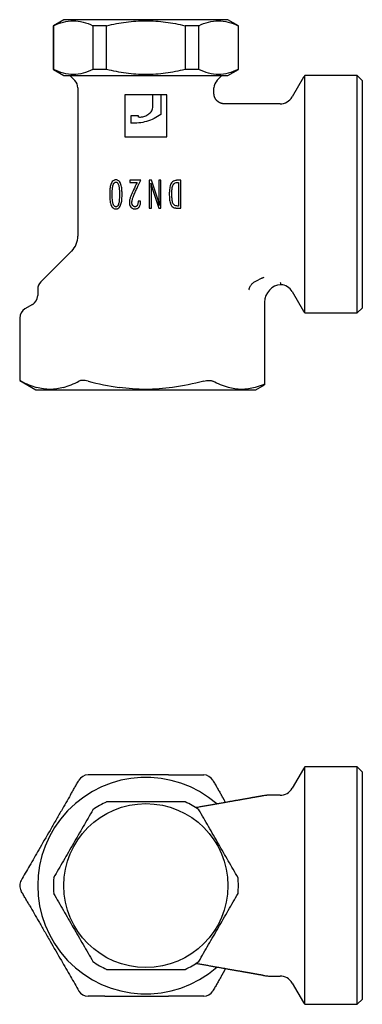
# Model space of a CAD drawing. Header units: millimetres. Extents: x 8 to 312, y 12 to 196.
# Tile 2 of 8: x 145 to 194, y 55 to 196. Entities that reach past the tile are written whole.
import ezdxf

# ---------------------------------------------------------------- set-up
doc = ezdxf.new("R2010")
doc.units = ezdxf.units.MM

msp = doc.modelspace()

# ---------------------------------------------------------------- linework, layer by layer
at = {"color": 7, "linetype": 'Continuous', "lineweight": 30}
for p, q in [((151.29, 196.03), (149.79, 195.16)), ((149.79, 195.16), (149.79, 188.9)), ((149.83, 195.16), (149.79, 195.16)), ((149.83, 188.9), (149.83, 195.16)), ((174.79, 196.03), (151.29, 196.03)), ((157.42, 195.16), (155.45, 195.16)), ((155.45, 195.16), (155.45, 188.9)), ((157.42, 188.9), (157.42, 195.16)), ((168.65, 195.16), (168.65, 188.9)), ((170.62, 195.16), (168.65, 195.16)), ((170.62, 188.9), (170.62, 195.16)), ((176.29, 195.16), (174.79, 196.03)), ((176.29, 195.16), (176.24, 195.16)), ((176.24, 195.16), (176.24, 188.9)), ((176.29, 188.9), (176.29, 195.16)), ((149.79, 188.9), (151.29, 188.03)), ((149.83, 188.9), (149.79, 188.9)), ((151.29, 188.03), (174.79, 188.03)), ((152.14, 188.03), (152.85, 187.32)), ((157.42, 188.9), (155.45, 188.9)), ((170.62, 188.9), (168.65, 188.9)), ((173.22, 187.32), (173.94, 188.03)), ((174.79, 188.03), (176.29, 188.9)), ((176.29, 188.9), (176.24, 188.9)), ((185.6, 187.78), (183.99, 184.98)), ((193.29, 188.03), (185.78, 188.03)), ((185.78, 171.03), (185.78, 188.03)), ((194.04, 187.28), (193.29, 188.03)), ((193.29, 154.03), (193.29, 188.03)), ((153.29, 186.26), (153.29, 165.02)), ((172.79, 185.48), (172.79, 186.26)), ((194.04, 154.78), (194.04, 187.28)), ((160.04, 185.26), (160.04, 179.26)), ((164.05, 185.26), (160.04, 185.26)), ((164.05, 183.44), (164.05, 185.26)), ((165.18, 185.26), (164.05, 185.26)), ((165.18, 185.26), (165.18, 182.46)), ((166.04, 185.26), (165.18, 185.26)), ((166.04, 179.26), (166.04, 185.26)), ((182.25, 183.98), (174.28, 183.98)), ((160.9, 182.26), (160.9, 181.22)), ((161.97, 182.16), (161.97, 182.26)), ((160.04, 179.26), (166.04, 179.26)), ((160.72, 173.03), (160.72, 172.72)), ((161.26, 173.03), (160.72, 173.03)), ((160.72, 172.72), (161.26, 172.72)), ((162.33, 173.03), (161.26, 173.03)), ((161.26, 172.72), (161.79, 172.72)), ((163.53, 173.03), (163.53, 169.03)), ((163.84, 173.03), (163.53, 173.03)), ((164.73, 170.34), (163.84, 173.03)), ((164.88, 173.03), (164.88, 170.94)), ((165.19, 173.03), (164.88, 173.03)), ((165.19, 169.03), (165.19, 173.03)), ((168.06, 173.03), (167.62, 173.03)), ((167.62, 172.72), (167.69, 172.72)), ((167.69, 172.72), (167.69, 169.34)), ((168.06, 169.03), (168.06, 173.03)), ((163.84, 169.03), (163.84, 171.1)), ((163.98, 171.77), (164.88, 169.03)), ((185.78, 154.03), (185.78, 171.03)), ((162.28, 170.05), (161.92, 170.05)), ((161.92, 170.05), (161.92, 169.98)), ((162.28, 170), (162.28, 170.05)), ((167.69, 169.34), (167.6, 169.34)), ((163.53, 169.03), (163.84, 169.03)), ((164.88, 169.03), (165.19, 169.03)), ((167.6, 169.03), (168.06, 169.03)), ((152.41, 162.9), (147.97, 158.47)), ((182.39, 158.08), (182.39, 158.3)), ((147.54, 157.41), (147.54, 156.51)), ((183.99, 157.08), (185.6, 154.28)), ((146.79, 155.22), (145.72, 154.6)), ((180.04, 155.69), (180.04, 143.81)), ((185.78, 154.03), (193.29, 154.03)), ((193.29, 154.03), (194.04, 154.78)), ((144.97, 153.3), (144.97, 144.37)), ((144.97, 144.37), (147.29, 143.03)), ((147.29, 143.03), (163.04, 143.03)), ((163.04, 143.03), (178.79, 143.03)), ((178.79, 143.03), (180.04, 143.75)), ((193.29, 89), (185.78, 89)), ((185.78, 55), (185.78, 89)), ((194.04, 88.25), (193.29, 89)), ((193.29, 55), (193.29, 89)), ((185.6, 88.75), (183.99, 85.95)), ((194.04, 55.75), (194.04, 88.25)), ((182.25, 84.95), (180.77, 84.95)), ((180.77, 59.05), (182.25, 59.05)), ((183.99, 58.05), (185.6, 55.25)), ((193.29, 55), (194.04, 55.75)), ((185.78, 55), (193.29, 55))]:
    msp.add_line(p, q, dxfattribs=at)
msp.add_circle((163.04, 72), 11.75, dxfattribs=at)
for centre, radius, start, end in [((186.9, 187.03), 1.5, 138.1897, 150), ((151.79, 186.26), 1.5, 0, 45), ((174.29, 186.26), 1.5, 135, 180), ((182.25, 185.98), 2, 270, 330), ((150.29, 165.02), 3, 315, 0), ((149.04, 157.41), 1.5, 135, 180), ((182.54, 155.58), 2.5, 93.4095, 180), ((182.25, 156.08), 2, 30, 86.188), ((146.04, 156.51), 1.5, 300, 0), ((146.47, 153.3), 1.5, 120.0008, 180), ((186.9, 155.03), 1.5, 210, 221.8103), ((186.9, 88), 1.5, 138.1897, 150), ((163.04, 72), 15.5, 48.9799, 311.0209), ((154.75, 86.35), 1.5, 90, 150), ((171.32, 86.35), 1.5, 30, 90), ((180.77, 79.95), 5, 96.7775, 100), ((180.77, 79.95), 5, 90, 93.7116), ((182.25, 86.95), 2, 270, 330), ((163.04, 72), 13.25, 115.0876, 124.9124), ((163.04, 72), 13.25, 55.0876, 64.9124), ((146.47, 72), 1.5, 150, 180), ((146.47, 72), 1.5, 180, 210), ((163.04, 72), 13.25, 175.0876, 184.9124), ((163.04, 72), 13.25, 355.0876, 4.9124), ((163.04, 72), 13.25, 235.0876, 244.9124), ((163.04, 72), 13.25, 295.0876, 304.9124), ((180.77, 64.05), 5, 260, 263.2224), ((180.77, 64.05), 5, 266.2884, 270), ((182.25, 57.05), 2, 30, 90), ((154.75, 57.65), 1.5, 210, 270), ((171.32, 57.65), 1.5, 270, 330), ((186.9, 56), 1.5, 210, 221.8103)]:
    msp.add_arc(centre, radius, start, end, dxfattribs=at)
for points, knots in [([(149.83, 195.16), (150.3, 195.39), (150.76, 195.57), (151.69, 195.82), (152.16, 195.89), (153.1, 195.89), (153.58, 195.82), (154.52, 195.57), (154.99, 195.39), (155.45, 195.16)], [0, 0, 0, 0, 0.25, 0.25, 0.5, 0.5, 0.75, 0.75, 1, 1, 1, 1]), ([(157.42, 195.16), (158.34, 195.39), (159.27, 195.57), (161.14, 195.82), (162.08, 195.89), (163.99, 195.89), (164.93, 195.82), (166.8, 195.57), (167.73, 195.39), (168.65, 195.16)], [0, 0, 0, 0, 0.25, 0.25, 0.5, 0.5, 0.75, 0.75, 1, 1, 1, 1]), ([(170.62, 195.16), (171.08, 195.39), (171.54, 195.57), (172.48, 195.82), (172.95, 195.89), (173.89, 195.89), (174.37, 195.82), (175.31, 195.57), (175.77, 195.39), (176.24, 195.16)], [0, 0, 0, 0, 0.25, 0.25, 0.5, 0.5, 0.75, 0.75, 1, 1, 1, 1]), ([(155.45, 188.9), (154.99, 188.67), (154.53, 188.49), (153.59, 188.24), (153.13, 188.18), (152.18, 188.17), (151.7, 188.24), (150.76, 188.49), (150.3, 188.67), (149.83, 188.9)], [0, 0, 0, 0, 0.25, 0.25, 0.5, 0.5, 0.75, 0.75, 1, 1, 1, 1]), ([(168.65, 188.9), (167.73, 188.67), (166.8, 188.49), (164.93, 188.24), (163.99, 188.17), (162.08, 188.17), (161.14, 188.24), (159.27, 188.49), (158.34, 188.67), (157.42, 188.9)], [0, 0, 0, 0, 0.25, 0.25, 0.5, 0.5, 0.75, 0.75, 1, 1, 1, 1]), ([(176.24, 188.9), (175.78, 188.67), (175.31, 188.49), (174.38, 188.24), (173.91, 188.18), (172.97, 188.17), (172.49, 188.24), (171.55, 188.49), (171.08, 188.67), (170.62, 188.9)], [0, 0, 0, 0, 0.25, 0.25, 0.5, 0.5, 0.75, 0.75, 1, 1, 1, 1]), ([(174.29, 183.98), (174.26, 183.98), (174.22, 183.98), (174.16, 183.98), (174.11, 183.99), (174.05, 184), (173.99, 184.01), (173.94, 184.02), (173.89, 184.03), (173.84, 184.05), (173.79, 184.06), (173.74, 184.08), (173.7, 184.1), (173.65, 184.12), (173.61, 184.14), (173.57, 184.16), (173.53, 184.18), (173.5, 184.2), (173.46, 184.23), (173.43, 184.25), (173.4, 184.27), (173.38, 184.28), (173.36, 184.3), (173.33, 184.32), (173.31, 184.34), (173.29, 184.36), (173.26, 184.38), (173.24, 184.41), (173.21, 184.43), (173.19, 184.46), (173.16, 184.49), (173.13, 184.52), (173.11, 184.55), (173.08, 184.59), (173.05, 184.62), (173.03, 184.66), (173, 184.7), (172.98, 184.74), (172.96, 184.78), (172.93, 184.83), (172.91, 184.87), (172.89, 184.92), (172.87, 184.97), (172.86, 185.02), (172.84, 185.08), (172.83, 185.13), (172.81, 185.19), (172.8, 185.24), (172.8, 185.3), (172.79, 185.36), (172.79, 185.42), (172.79, 185.46), (172.79, 185.48)], [0, 0, 0, 0, 0.025876, 0.051373, 0.076443, 0.10104, 0.125121, 0.148644, 0.17157, 0.193864, 0.21549, 0.236418, 0.256621, 0.276071, 0.296935, 0.316798, 0.335635, 0.353426, 0.370152, 0.385798, 0.399549, 0.41232, 0.424179, 0.436527, 0.449898, 0.462941, 0.476828, 0.491558, 0.507127, 0.52353, 0.540761, 0.558813, 0.576073, 0.594004, 0.612595, 0.631834, 0.651707, 0.672195, 0.692727, 0.713806, 0.735413, 0.757523, 0.780113, 0.803155, 0.82662, 0.850479, 0.874699, 0.899247, 0.924087, 0.949184, 0.974501, 1, 1, 1, 1]), ([(162.11, 182.05), (162.32, 182.08), (162.53, 182.11), (162.93, 182.23), (163.13, 182.32), (163.4, 182.49), (163.48, 182.56), (163.64, 182.7), (163.72, 182.77), (163.85, 182.94), (163.91, 183.03), (163.99, 183.23), (164.02, 183.33), (164.05, 183.44)], [0, 0, 0, 0, 0.25, 0.25, 0.5, 0.5, 0.625, 0.625, 0.75, 0.75, 0.875, 0.875, 1, 1, 1, 1]), ([(165.18, 182.46), (164.87, 182.24), (164.55, 182.04), (163.87, 181.7), (163.51, 181.56), (162.77, 181.35), (162.4, 181.28), (161.65, 181.2), (161.27, 181.19), (160.9, 181.22)], [0, 0, 0, 0, 0.25, 0.25, 0.5, 0.5, 0.75, 0.75, 1, 1, 1, 1]), ([(162.11, 182.05), (162.09, 182.04), (162.08, 182.04), (162.07, 182.05), (162.05, 182.05), (162.04, 182.05), (162.03, 182.06), (162.02, 182.07), (162.01, 182.08), (162, 182.09), (161.99, 182.1), (161.98, 182.11), (161.98, 182.12), (161.97, 182.14), (161.97, 182.15), (161.97, 182.16)], [0, 0, 0, 0, 0.0000406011, 0.0000406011, 0.0000406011, 0.0000812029, 0.0000812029, 0.0000812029, 0.0001217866, 0.0001217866, 0.0001217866, 0.0001622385, 0.0001622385, 0.0001622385, 0.0002054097, 0.0002054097, 0.0002054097, 0.0002054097]), ([(158.74, 173.08), (158.69, 173.08), (158.65, 173.08), (158.55, 173.06), (158.51, 173.04), (158.37, 172.98), (158.29, 172.92), (158.16, 172.76), (158.11, 172.67), (158.03, 172.48), (158, 172.38), (157.93, 172.07), (157.9, 171.86), (157.87, 171.43), (157.86, 171.22), (157.86, 171.01)], [0, 0, 0, 0, 0.0625, 0.0625, 0.125, 0.125, 0.25, 0.25, 0.375, 0.375, 0.5, 0.5, 0.75, 0.75, 1, 1, 1, 1]), ([(158.22, 171), (158.22, 171.34), (158.23, 171.67), (158.29, 172.09), (158.3, 172.17), (158.34, 172.33), (158.37, 172.41), (158.43, 172.56), (158.48, 172.63), (158.56, 172.71), (158.6, 172.74), (158.67, 172.76), (158.71, 172.77), (158.75, 172.77)], [0, 0, 0, 0, 0.5, 0.5, 0.625, 0.625, 0.75, 0.75, 0.875, 0.875, 0.9375, 0.9375, 1, 1, 1, 1]), ([(159.62, 171.01), (159.62, 171.22), (159.62, 171.43), (159.59, 171.85), (159.56, 172.06), (159.49, 172.37), (159.46, 172.47), (159.38, 172.66), (159.33, 172.76), (159.2, 172.91), (159.12, 172.98), (158.98, 173.04), (158.94, 173.06), (158.84, 173.08), (158.79, 173.08), (158.74, 173.08)], [0, 0, 0, 0, 0.25, 0.25, 0.5, 0.5, 0.625, 0.625, 0.75, 0.75, 0.875, 0.875, 0.9375, 0.9375, 1, 1, 1, 1]), ([(158.75, 172.77), (158.78, 172.77), (158.82, 172.76), (158.89, 172.74), (158.92, 172.71), (159.01, 172.64), (159.05, 172.57), (159.15, 172.34), (159.18, 172.18), (159.23, 171.86), (159.24, 171.7), (159.26, 171.37), (159.26, 171.21), (159.26, 171.05)], [0, 0, 0, 0, 0.0625, 0.0625, 0.125, 0.125, 0.25, 0.25, 0.5, 0.5, 0.75, 0.75, 1, 1, 1, 1]), ([(161.26, 170.74), (161.33, 170.94), (161.42, 171.13), (161.59, 171.52), (161.68, 171.71), (161.95, 172.28), (162.14, 172.65), (162.33, 173.03)], [0, 0, 0, 0, 0.25, 0.25, 0.5, 0.5, 1, 1, 1, 1]), ([(163.76, 172.61), (163.79, 172.47), (163.83, 172.33), (163.88, 172.12), (163.9, 172.05), (163.94, 171.91), (163.96, 171.84), (163.98, 171.77)], [0, 0, 0, 0, 0.5, 0.5, 0.75, 0.75, 1, 1, 1, 1]), ([(163.84, 171.1), (163.84, 171.35), (163.84, 171.6), (163.82, 171.98), (163.81, 172.11), (163.79, 172.36), (163.77, 172.48), (163.76, 172.61)], [0, 0, 0, 0, 0.5, 0.5, 0.75, 0.75, 1, 1, 1, 1]), ([(167.62, 173.03), (167.56, 173.03), (167.5, 173.03), (167.39, 173.02), (167.34, 173.01), (167.18, 172.98), (167.07, 172.94), (166.88, 172.83), (166.79, 172.76), (166.65, 172.58), (166.6, 172.48), (166.52, 172.27), (166.5, 172.16), (166.45, 171.94), (166.44, 171.83), (166.4, 171.49), (166.4, 171.27), (166.39, 171.04)], [0, 0, 0, 0, 0.0625, 0.0625, 0.125, 0.125, 0.25, 0.25, 0.375, 0.375, 0.5, 0.5, 0.625, 0.625, 0.75, 0.75, 1, 1, 1, 1]), ([(166.76, 171.1), (166.76, 171.27), (166.76, 171.45), (166.79, 171.8), (166.81, 171.97), (166.88, 172.23), (166.91, 172.31), (166.99, 172.47), (167.05, 172.53), (167.2, 172.63), (167.28, 172.67), (167.4, 172.7), (167.45, 172.71), (167.53, 172.72), (167.58, 172.72), (167.62, 172.72)], [0, 0, 0, 0, 0.25, 0.25, 0.5, 0.5, 0.625, 0.625, 0.75, 0.75, 0.875, 0.875, 0.9375, 0.9375, 1, 1, 1, 1]), ([(157.86, 171.01), (157.86, 170.79), (157.87, 170.58), (157.9, 170.15), (157.93, 169.94), (158, 169.63), (158.03, 169.53), (158.11, 169.34), (158.16, 169.25), (158.29, 169.09), (158.37, 169.03), (158.5, 168.97), (158.55, 168.95), (158.65, 168.93), (158.69, 168.93), (158.74, 168.93)], [0, 0, 0, 0, 0.25, 0.25, 0.5, 0.5, 0.625, 0.625, 0.75, 0.75, 0.875, 0.875, 0.9375, 0.9375, 1, 1, 1, 1]), ([(158.75, 169.24), (158.71, 169.24), (158.67, 169.24), (158.6, 169.27), (158.56, 169.29), (158.48, 169.37), (158.43, 169.44), (158.37, 169.6), (158.34, 169.67), (158.3, 169.83), (158.29, 169.92), (158.23, 170.33), (158.22, 170.67), (158.22, 171)], [0, 0, 0, 0, 0.0625, 0.0625, 0.125, 0.125, 0.25, 0.25, 0.375, 0.375, 0.5, 0.5, 1, 1, 1, 1]), ([(158.74, 168.93), (158.79, 168.93), (158.84, 168.93), (158.93, 168.95), (158.98, 168.96), (159.12, 169.03), (159.2, 169.1), (159.33, 169.26), (159.38, 169.35), (159.46, 169.54), (159.49, 169.64), (159.56, 169.95), (159.59, 170.16), (159.62, 170.58), (159.62, 170.8), (159.62, 171.01)], [0, 0, 0, 0, 0.0625, 0.0625, 0.125, 0.125, 0.25, 0.25, 0.375, 0.375, 0.5, 0.5, 0.75, 0.75, 1, 1, 1, 1]), ([(159.26, 171.05), (159.26, 170.71), (159.25, 170.37), (159.19, 169.86), (159.16, 169.7), (159.06, 169.46), (159.02, 169.39), (158.93, 169.3), (158.9, 169.28), (158.83, 169.24), (158.79, 169.24), (158.75, 169.24)], [0, 0, 0, 0, 0.5, 0.5, 0.75, 0.75, 0.875, 0.875, 0.9375, 0.9375, 1, 1, 1, 1]), ([(161.26, 171.64), (161.19, 171.49), (161.12, 171.35), (161, 171.07), (160.93, 170.92), (160.82, 170.63), (160.78, 170.48), (160.72, 170.25), (160.7, 170.17), (160.68, 170.02), (160.67, 169.94), (160.67, 169.86)], [0, 0, 0, 0, 0.25, 0.25, 0.5, 0.5, 0.75, 0.75, 0.875, 0.875, 1, 1, 1, 1]), ([(161.03, 169.84), (161.04, 169.92), (161.04, 170), (161.07, 170.15), (161.09, 170.22), (161.15, 170.45), (161.2, 170.6), (161.26, 170.74)], [0, 0, 0, 0, 0.25, 0.25, 0.5, 0.5, 1, 1, 1, 1]), ([(164.88, 170.94), (164.88, 170.69), (164.89, 170.44), (164.92, 169.94), (164.94, 169.69), (164.97, 169.44)], [0, 0, 0, 0, 0.5, 0.5, 1, 1, 1, 1]), ([(166.39, 171.04), (166.39, 170.82), (166.4, 170.59), (166.43, 170.25), (166.45, 170.14), (166.49, 169.91), (166.51, 169.8), (166.59, 169.59), (166.63, 169.48), (166.77, 169.3), (166.86, 169.23), (167.05, 169.12), (167.16, 169.08), (167.32, 169.05), (167.38, 169.04), (167.49, 169.03), (167.55, 169.03), (167.6, 169.03)], [0, 0, 0, 0, 0.25, 0.25, 0.375, 0.375, 0.5, 0.5, 0.625, 0.625, 0.75, 0.75, 0.875, 0.875, 0.9375, 0.9375, 1, 1, 1, 1]), ([(167.6, 169.34), (167.51, 169.34), (167.42, 169.35), (167.24, 169.4), (167.15, 169.44), (167.01, 169.56), (166.96, 169.64), (166.88, 169.81), (166.86, 169.9), (166.8, 170.17), (166.78, 170.36), (166.76, 170.73), (166.76, 170.91), (166.76, 171.1)], [0, 0, 0, 0, 0.125, 0.125, 0.25, 0.25, 0.375, 0.375, 0.5, 0.5, 0.75, 0.75, 1, 1, 1, 1]), ([(160.67, 169.86), (160.67, 169.81), (160.67, 169.76), (160.68, 169.67), (160.69, 169.62), (160.72, 169.48), (160.76, 169.39), (160.91, 169.14), (161.07, 169.01), (161.26, 168.96)], [0, 0, 0, 0, 0.125, 0.125, 0.25, 0.25, 0.5, 0.5, 1, 1, 1, 1]), ([(161.26, 169.3), (161.17, 169.36), (161.11, 169.44), (161.06, 169.59), (161.05, 169.64), (161.04, 169.74), (161.03, 169.79), (161.03, 169.84)], [0, 0, 0, 0, 0.5, 0.5, 0.75, 0.75, 1, 1, 1, 1]), ([(161.47, 169.24), (161.43, 169.24), (161.39, 169.24), (161.32, 169.26), (161.29, 169.28), (161.26, 169.3)], [0, 0, 0, 0, 0.5, 0.5, 1, 1, 1, 1]), ([(161.92, 169.98), (161.91, 169.81), (161.9, 169.65), (161.81, 169.42), (161.76, 169.35), (161.66, 169.28), (161.62, 169.26), (161.55, 169.24), (161.51, 169.24), (161.47, 169.24)], [0, 0, 0, 0, 0.5, 0.5, 0.75, 0.75, 0.875, 0.875, 1, 1, 1, 1]), ([(161.48, 168.93), (161.54, 168.93), (161.6, 168.93), (161.72, 168.96), (161.78, 168.98), (161.95, 169.06), (162.05, 169.16), (162.18, 169.37), (162.22, 169.49), (162.27, 169.74), (162.28, 169.87), (162.28, 170)], [0, 0, 0, 0, 0.125, 0.125, 0.25, 0.25, 0.5, 0.5, 0.75, 0.75, 1, 1, 1, 1]), ([(164.97, 169.44), (164.95, 169.53), (164.93, 169.62), (164.9, 169.71), (164.88, 169.8), (164.86, 169.89), (164.83, 169.98), (164.8, 170.1), (164.76, 170.22), (164.73, 170.34)], [0, 0, 0, 0, 0.00027885, 0.00027885, 0.00027885, 0.0005576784, 0.0005576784, 0.0005576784, 0.0009272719, 0.0009272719, 0.0009272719, 0.0009272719]), ([(177.8, 157.36), (177.81, 157.39), (177.82, 157.46), (177.86, 157.58), (177.91, 157.7), (177.97, 157.84), (178.06, 157.98), (178.16, 158.12), (178.29, 158.25), (178.43, 158.38), (178.6, 158.5), (178.72, 158.56), (178.78, 158.59)], [0, 0, 0, 0, 0.07221, 0.151005, 0.236543, 0.328849, 0.427773, 0.532948, 0.64376, 0.759328, 0.878522, 1, 1, 1, 1]), ([(179.91, 159.1), (179.87, 159.08), (179.78, 159.05), (179.66, 159), (179.51, 158.94), (179.35, 158.87), (179.22, 158.8), (179.16, 158.77)], [0, 0, 0, 0, 0.170126, 0.337015, 0.500503, 0.753553, 1, 1, 1, 1]), ([(182.39, 158.3), (182.39, 158.3), (182.39, 158.3), (182.39, 158.3), (182.39, 158.3), (182.39, 158.3), (182.39, 158.3), (182.39, 158.3), (182.39, 158.3), (182.38, 158.3), (182.38, 158.3), (182.38, 158.3), (182.38, 158.3), (182.38, 158.3), (182.38, 158.3), (182.38, 158.31), (182.38, 158.31), (182.38, 158.31), (182.38, 158.31), (182.38, 158.31), (182.38, 158.31), (182.38, 158.31)], [0, 0, 0, 0, 0.00001436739, 0.00001436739, 0.00001436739, 0.0000215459, 0.0000215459, 0.0000215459, 0.00002872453, 0.00002872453, 0.00002872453, 0.0000359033, 0.0000359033, 0.0000359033, 0.00004308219, 0.00004308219, 0.00004308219, 0.00005061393, 0.00005061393, 0.00005061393, 0.00005815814, 0.00005815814, 0.00005815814, 0.00005815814]), ([(145.17, 144.26), (145.16, 144.27), (145.14, 144.28), (145.11, 144.29), (145.09, 144.3), (145.07, 144.31), (145.05, 144.33), (145.03, 144.33), (145.02, 144.34), (145, 144.35), (144.99, 144.36), (144.98, 144.36), (144.97, 144.37), (144.97, 144.37), (144.97, 144.37), (144.97, 144.37), (144.97, 144.37)], [0, 0, 0, 0, 0.071752, 0.14356, 0.215367, 0.287115, 0.360846, 0.434643, 0.508438, 0.582166, 0.653957, 0.725814, 0.797669, 0.869459, 0.943471, 1, 1, 1, 1]), ([(154.75, 144.26), (154.62, 144.3), (154.49, 144.32), (154.24, 144.36), (154.12, 144.37), (153.89, 144.37), (153.78, 144.36), (153.6, 144.32), (153.52, 144.3), (153.45, 144.26)], [0, 0, 0, 0, 0.25, 0.25, 0.5, 0.5, 0.75, 0.75, 1, 1, 1, 1]), ([(171.32, 144.26), (171.45, 144.3), (171.58, 144.32), (171.83, 144.36), (171.95, 144.37), (172.18, 144.37), (172.29, 144.36), (172.47, 144.32), (172.55, 144.3), (172.62, 144.26)], [0, 0, 0, 0, 0.25, 0.25, 0.5, 0.5, 0.75, 0.75, 1, 1, 1, 1]), ([(151.22, 143.35), (150.91, 143.27), (150.59, 143.2), (149.96, 143.1), (149.65, 143.08), (149.01, 143.08), (148.68, 143.1), (148.03, 143.2), (147.71, 143.27), (147.39, 143.35)], [0, 0, 0, 0, 0.25, 0.25, 0.5, 0.5, 0.75, 0.75, 1, 1, 1, 1]), ([(166.87, 143.35), (166.23, 143.27), (165.59, 143.2), (164.32, 143.1), (163.68, 143.08), (162.39, 143.08), (161.75, 143.1), (160.48, 143.2), (159.84, 143.27), (159.2, 143.35)], [0, 0, 0, 0, 0.25, 0.25, 0.5, 0.5, 0.75, 0.75, 1, 1, 1, 1]), ([(178.68, 143.35), (178.36, 143.27), (178.04, 143.2), (177.39, 143.1), (177.06, 143.08), (176.42, 143.08), (176.11, 143.1), (175.48, 143.2), (175.16, 143.27), (174.85, 143.35)], [0, 0, 0, 0, 0.25, 0.25, 0.5, 0.5, 0.75, 0.75, 1, 1, 1, 1]), ([(179.83, 143.75), (179.9, 143.78), (179.95, 143.8), (180.02, 143.82), (180.04, 143.82), (180.04, 143.81)], [0, 0, 0, 0, 0.5, 0.5, 1, 1, 1, 1]), ([(180.04, 143.81), (180.04, 143.81), (180.04, 143.8), (180.04, 143.78), (180.04, 143.77), (180.04, 143.76), (180.04, 143.76), (180.04, 143.75), (180.04, 143.75), (180.04, 143.75), (180.04, 143.75)], [0, 0, 0, 0, 0.133019, 0.266046, 0.399074, 0.5321, 0.665119, 0.798139, 0.931166, 1, 1, 1, 1]), ([(166.28, 87.85), (165.75, 87.85), (165.21, 87.85), (164.12, 87.85), (163.57, 87.85), (161.93, 87.85), (160.85, 87.85), (159.79, 87.85)], [0, 0, 0, 0, 0.25, 0.25, 0.5, 0.5, 1, 1, 1, 1]), ([(166.28, 87.85), (166.5, 87.85), (166.93, 87.85), (167.6, 87.85), (168.25, 87.85), (168.69, 87.85), (168.89, 87.85)], [0, 0, 0, 0, 0.249996, 0.49999, 0.769597, 1, 1, 1, 1]), ([(168.89, 87.85), (169.09, 87.85), (169.49, 87.85), (170.09, 87.85), (170.7, 87.85), (171.11, 87.85), (171.32, 87.85)], [0, 0, 0, 0, 0.242205, 0.48956, 0.742137, 1, 1, 1, 1]), ([(152.24, 85), (152.34, 85.17), (152.54, 85.52), (152.84, 86.04), (153.14, 86.57), (153.35, 86.92), (153.45, 87.1)], [0, 0, 0, 0, 0.242205, 0.48956, 0.742137, 1, 1, 1, 1]), ([(172.62, 87.1), (172.72, 86.92), (172.93, 86.57), (173.23, 86.04), (173.53, 85.52), (173.73, 85.17), (173.83, 85)], [0, 0, 0, 0, 0.257863, 0.51044, 0.757795, 1, 1, 1, 1]), ([(179.9, 84.87), (179.9, 84.87), (179.9, 84.87), (179.89, 84.87), (179.88, 84.87), (179.87, 84.87), (179.85, 84.87), (179.83, 84.86), (179.8, 84.86), (179.78, 84.85), (179.75, 84.85), (179.72, 84.84), (179.68, 84.84), (179.64, 84.83), (179.6, 84.82), (179.54, 84.81), (179.48, 84.8), (179.41, 84.79), (179.33, 84.77), (179.25, 84.76), (179.18, 84.75), (179.11, 84.73), (179.04, 84.72), (178.98, 84.71), (178.91, 84.7), (178.84, 84.69), (178.77, 84.67), (178.68, 84.66), (178.58, 84.64), (178.46, 84.62), (178.33, 84.6), (178.2, 84.58), (178.07, 84.55), (177.93, 84.53), (177.79, 84.5), (177.66, 84.48), (177.52, 84.45), (177.37, 84.43), (177.22, 84.4), (177.07, 84.38), (176.92, 84.35), (176.76, 84.32), (176.59, 84.29), (176.43, 84.26), (176.25, 84.23), (176.08, 84.2), (175.9, 84.17), (175.72, 84.14), (175.55, 84.11), (175.37, 84.07), (175.18, 84.04), (174.97, 84.01), (174.74, 83.96), (174.49, 83.92), (174.23, 83.87), (173.96, 83.83), (173.69, 83.78), (173.42, 83.73), (173.14, 83.68), (172.87, 83.64), (172.61, 83.59), (172.34, 83.54), (172.06, 83.49), (171.78, 83.44), (171.49, 83.39), (171.2, 83.34), (170.91, 83.29), (170.61, 83.24), (170.37, 83.19), (170.22, 83.17), (170.18, 83.16)], [0, 0, 0, 0, 0.0066091, 0.013235, 0.0198977, 0.0266165, 0.0334106, 0.0402983, 0.0462901, 0.0523743, 0.0585611, 0.0648601, 0.0712805, 0.0778309, 0.0845195, 0.0936553, 0.1030571, 0.1127407, 0.1227202, 0.1330086, 0.1436178, 0.1509492, 0.1584341, 0.1660754, 0.1738757, 0.1818377, 0.1899636, 0.1982559, 0.2106055, 0.22329, 0.2363151, 0.2496857, 0.2634066, 0.2774822, 0.2919165, 0.3054662, 0.3193232, 0.3334899, 0.3479687, 0.3627618, 0.3778713, 0.3932991, 0.409047, 0.4251167, 0.4415098, 0.4582279, 0.4752724, 0.4916431, 0.5083061, 0.5252627, 0.5425136, 0.5600598, 0.5831952, 0.6067646, 0.6307694, 0.6552115, 0.6800922, 0.705413, 0.7311753, 0.7551797, 0.7795572, 0.8043085, 0.8294347, 0.8549364, 0.8808146, 0.90707, 0.9337033, 0.9607152, 0.9881064, 1, 1, 1, 1]), ([(174.46, 83.91), (174.45, 83.93), (174.43, 83.96), (174.39, 84.03), (174.34, 84.12), (174.28, 84.22), (174.22, 84.32), (174.17, 84.42), (174.12, 84.51), (174.06, 84.6), (174.01, 84.68), (173.97, 84.77), (173.92, 84.85), (173.88, 84.92), (173.85, 84.97), (173.83, 85)], [0, 0, 0, 0, 0.039857, 0.096144, 0.191298, 0.284228, 0.374934, 0.463417, 0.549678, 0.633716, 0.710918, 0.786147, 0.859403, 0.930687, 1, 1, 1, 1]), ([(180.44, 84.94), (180.44, 84.94), (180.44, 84.94), (180.44, 84.94), (180.43, 84.94), (180.43, 84.94), (180.43, 84.94), (180.42, 84.94), (180.42, 84.94), (180.42, 84.94), (180.41, 84.94), (180.41, 84.94), (180.4, 84.94), (180.4, 84.94), (180.39, 84.94), (180.37, 84.93), (180.35, 84.93), (180.32, 84.93), (180.29, 84.93), (180.26, 84.92), (180.24, 84.92), (180.23, 84.92), (180.22, 84.92), (180.22, 84.92), (180.21, 84.92), (180.21, 84.92), (180.2, 84.92), (180.2, 84.92), (180.2, 84.92), (180.2, 84.92), (180.2, 84.92), (180.19, 84.92), (180.19, 84.92), (180.18, 84.92), (180.18, 84.92), (180.18, 84.92), (180.18, 84.92)], [0, 0, 0, 0, 0.053702, 0.100062, 0.139193, 0.171269, 0.196602, 0.215802, 0.223516, 0.230333, 0.240405, 0.253228, 0.266072, 0.281351, 0.312638, 0.345927, 0.410166, 0.480172, 0.565699, 0.657937, 0.693652, 0.724098, 0.749214, 0.768998, 0.78501, 0.79076, 0.796869, 0.804072, 0.812726, 0.823033, 0.835108, 0.858265, 0.886278, 0.919219, 0.957123, 1, 1, 1, 1]), ([(168.65, 84), (167.73, 84), (166.8, 84), (164.93, 84), (163.99, 84), (162.08, 84), (161.14, 84), (159.27, 84), (158.34, 84), (157.42, 84)], [0, 0, 0, 0, 0.25, 0.25, 0.5, 0.5, 0.75, 0.75, 1, 1, 1, 1]), ([(150.93, 82.73), (150.66, 82.27), (150.4, 81.81), (149.85, 80.87), (149.58, 80.39), (148.76, 78.97), (148.22, 78.04), (147.69, 77.12)], [0, 0, 0, 0, 0.25, 0.25, 0.5, 0.5, 1, 1, 1, 1]), ([(155.45, 82.87), (154.99, 82.07), (154.53, 81.26), (153.59, 79.65), (153.13, 78.84), (152.18, 77.2), (151.7, 76.37), (150.76, 74.74), (150.3, 73.94), (149.83, 73.13)], [0, 0, 0, 0, 0.25, 0.25, 0.5, 0.5, 0.75, 0.75, 1, 1, 1, 1]), ([(176.24, 73.13), (175.78, 73.93), (175.31, 74.74), (174.38, 76.35), (173.91, 77.16), (172.97, 78.8), (172.49, 79.63), (171.55, 81.26), (171.08, 82.06), (170.62, 82.87)], [0, 0, 0, 0, 0.25, 0.25, 0.5, 0.5, 0.75, 0.75, 1, 1, 1, 1]), ([(146.38, 69.15), (146.28, 69.32), (146.08, 69.67), (145.78, 70.19), (145.47, 70.72), (145.27, 71.07), (145.17, 71.25)], [0, 0, 0, 0, 0.242205, 0.48956, 0.742137, 1, 1, 1, 1]), ([(149.83, 70.87), (150.3, 70.07), (150.76, 69.26), (151.69, 67.65), (152.16, 66.84), (153.1, 65.2), (153.58, 64.37), (154.52, 62.74), (154.99, 61.94), (155.45, 61.13)], [0, 0, 0, 0, 0.25, 0.25, 0.5, 0.5, 0.75, 0.75, 1, 1, 1, 1]), ([(170.62, 61.13), (171.08, 61.93), (171.54, 62.74), (172.48, 64.35), (172.95, 65.16), (173.89, 66.8), (174.37, 67.63), (175.31, 69.26), (175.77, 70.06), (176.24, 70.87)], [0, 0, 0, 0, 0.25, 0.25, 0.5, 0.5, 0.75, 0.75, 1, 1, 1, 1]), ([(147.69, 66.88), (147.95, 66.42), (148.22, 65.96), (148.76, 65.02), (149.04, 64.54), (149.86, 63.12), (150.4, 62.19), (150.93, 61.27)], [0, 0, 0, 0, 0.25, 0.25, 0.5, 0.5, 1, 1, 1, 1]), ([(179.9, 59.13), (179.9, 59.13), (179.9, 59.13), (179.89, 59.13), (179.88, 59.13), (179.87, 59.13), (179.85, 59.13), (179.83, 59.14), (179.8, 59.14), (179.78, 59.15), (179.75, 59.15), (179.72, 59.16), (179.68, 59.16), (179.64, 59.17), (179.6, 59.18), (179.55, 59.19), (179.5, 59.2), (179.44, 59.21), (179.38, 59.22), (179.31, 59.23), (179.24, 59.24), (179.17, 59.25), (179.11, 59.27), (179.04, 59.28), (178.98, 59.29), (178.91, 59.3), (178.84, 59.31), (178.77, 59.33), (178.68, 59.34), (178.59, 59.36), (178.49, 59.37), (178.38, 59.39), (178.27, 59.41), (178.16, 59.43), (178.04, 59.45), (177.92, 59.48), (177.79, 59.5), (177.66, 59.52), (177.52, 59.55), (177.37, 59.57), (177.22, 59.6), (177.07, 59.62), (176.92, 59.65), (176.76, 59.68), (176.59, 59.71), (176.43, 59.74), (176.25, 59.77), (176.08, 59.8), (175.9, 59.83), (175.72, 59.86), (175.55, 59.89), (175.37, 59.93), (175.18, 59.96), (174.98, 59.99), (174.77, 60.03), (174.55, 60.07), (174.33, 60.11), (174.1, 60.15), (173.86, 60.19), (173.63, 60.23), (173.38, 60.27), (173.13, 60.32), (172.87, 60.36), (172.61, 60.41), (172.34, 60.46), (172.06, 60.51), (171.78, 60.56), (171.49, 60.61), (171.2, 60.66), (170.91, 60.71), (170.61, 60.76), (170.37, 60.81), (170.22, 60.83), (170.18, 60.84)], [0, 0, 0, 0, 0.006609, 0.013235, 0.019898, 0.026616, 0.03341, 0.040298, 0.04629, 0.052374, 0.058561, 0.06486, 0.07128, 0.07783, 0.084519, 0.092334, 0.100342, 0.108555, 0.11698, 0.125627, 0.134504, 0.143618, 0.150949, 0.158434, 0.166075, 0.173875, 0.181837, 0.189963, 0.198255, 0.209043, 0.220087, 0.23139, 0.242956, 0.254789, 0.266891, 0.279266, 0.291916, 0.305465, 0.319322, 0.333489, 0.347968, 0.362761, 0.37787, 0.393298, 0.409045, 0.425115, 0.441508, 0.458226, 0.47527, 0.491641, 0.508304, 0.52526, 0.542511, 0.560057, 0.580277, 0.600829, 0.621713, 0.642933, 0.664487, 0.686378, 0.708606, 0.731172, 0.755176, 0.779553, 0.804304, 0.82943, 0.854932, 0.88081, 0.907065, 0.933698, 0.96071, 0.988101, 1, 1, 1, 1]), ([(157.42, 60), (158.34, 60), (159.27, 60), (161.14, 60), (162.08, 60), (163.99, 60), (164.93, 60), (166.8, 60), (167.73, 60), (168.65, 60)], [0, 0, 0, 0, 0.25, 0.25, 0.5, 0.5, 0.75, 0.75, 1, 1, 1, 1]), ([(173.83, 59), (173.85, 59.03), (173.88, 59.08), (173.92, 59.16), (173.97, 59.24), (174.02, 59.32), (174.07, 59.41), (174.12, 59.49), (174.17, 59.58), (174.22, 59.67), (174.27, 59.76), (174.32, 59.84), (174.37, 59.92), (174.41, 60.01), (174.44, 60.06), (174.46, 60.09)], [0, 0, 0, 0, 0.070222, 0.142458, 0.216709, 0.292976, 0.371258, 0.451558, 0.533876, 0.618213, 0.694099, 0.77155, 0.850565, 0.931145, 1, 1, 1, 1]), ([(173.83, 59), (173.73, 58.83), (173.53, 58.48), (173.23, 57.96), (172.93, 57.43), (172.72, 57.08), (172.62, 56.9)], [0, 0, 0, 0, 0.242205, 0.4895604, 0.7421367, 1, 1, 1, 1]), ([(180.18, 59.08), (180.18, 59.08), (180.18, 59.08), (180.18, 59.08), (180.19, 59.08), (180.19, 59.08), (180.2, 59.08), (180.2, 59.08), (180.2, 59.08), (180.21, 59.08), (180.21, 59.08), (180.22, 59.08), (180.23, 59.08), (180.24, 59.08), (180.25, 59.08), (180.27, 59.07), (180.29, 59.07), (180.32, 59.07), (180.35, 59.07), (180.37, 59.07), (180.38, 59.06), (180.39, 59.06), (180.4, 59.06), (180.41, 59.06), (180.41, 59.06), (180.41, 59.06), (180.42, 59.06), (180.42, 59.06), (180.42, 59.06), (180.43, 59.06), (180.43, 59.06), (180.43, 59.06), (180.44, 59.06), (180.44, 59.06), (180.44, 59.06), (180.44, 59.06)], [0, 0, 0, 0, 0.051194, 0.09504, 0.131612, 0.161064, 0.183736, 0.200444, 0.207191, 0.216739, 0.229057, 0.248345, 0.272611, 0.301855, 0.336077, 0.37336, 0.443936, 0.510684, 0.590097, 0.663259, 0.690278, 0.716326, 0.739703, 0.756228, 0.762479, 0.767358, 0.772897, 0.779642, 0.797772, 0.82294, 0.848437, 0.878824, 0.914176, 0.954552, 1, 1, 1, 1]), ([(157.18, 56.15), (156.98, 56.15), (156.58, 56.15), (155.98, 56.15), (155.37, 56.15), (154.96, 56.15), (154.75, 56.15)], [0, 0, 0, 0, 0.242205, 0.48956, 0.742137, 1, 1, 1, 1]), ([(159.79, 56.15), (160.32, 56.15), (160.86, 56.15), (161.95, 56.15), (162.5, 56.15), (164.14, 56.15), (165.22, 56.15), (166.28, 56.15)], [0, 0, 0, 0, 0.25, 0.25, 0.5, 0.5, 1, 1, 1, 1]), ([(168.89, 56.15), (168.76, 56.15), (168.49, 56.15), (168.05, 56.15), (167.53, 56.15), (166.93, 56.15), (166.5, 56.15), (166.28, 56.15)], [0, 0, 0, 0, 0.149196, 0.315858, 0.500012, 0.750005, 1, 1, 1, 1]), ([(171.32, 56.15), (171.11, 56.15), (170.7, 56.15), (170.09, 56.15), (169.49, 56.15), (169.09, 56.15), (168.89, 56.15)], [0, 0, 0, 0, 0.257863, 0.51044, 0.757795, 1, 1, 1, 1])]:
    msp.add_open_spline(points, degree=3, knots=knots, dxfattribs=at)
for points in [[(161.97, 182.26), (161.61, 182.26), (161.25, 182.26), (160.9, 182.26)], [(161.79, 172.72), (161.61, 172.36), (161.43, 172), (161.26, 171.64)], [(161.26, 168.96), (161.33, 168.94), (161.4, 168.93), (161.48, 168.93)], [(178.78, 158.59), (178.92, 158.66), (179.05, 158.71), (179.16, 158.77)], [(182.25, 158.4), (182.3, 158.37), (182.34, 158.34), (182.38, 158.31)], [(145.17, 144.26), (145.9, 143.87), (146.64, 143.56), (147.39, 143.35)], [(151.22, 143.35), (151.98, 143.56), (152.72, 143.87), (153.45, 144.26)], [(154.75, 144.26), (156.22, 143.87), (157.7, 143.56), (159.2, 143.35)], [(171.32, 144.26), (169.85, 143.87), (168.37, 143.56), (166.87, 143.35)], [(174.85, 143.35), (174.09, 143.56), (173.35, 143.87), (172.62, 144.26)], [(179.83, 143.75), (179.45, 143.59), (179.07, 143.46), (178.68, 143.35)], [(157.18, 87.85), (156.36, 87.85), (155.55, 87.85), (154.75, 87.85)], [(159.79, 87.85), (158.92, 87.85), (158.05, 87.85), (157.18, 87.85)], [(152.24, 85), (151.8, 84.24), (151.37, 83.49), (150.93, 82.73)], [(147.69, 77.12), (147.25, 76.36), (146.82, 75.61), (146.38, 74.85)], [(146.38, 74.85), (145.97, 74.14), (145.57, 73.44), (145.17, 72.75)], [(146.38, 69.15), (146.82, 68.39), (147.25, 67.64), (147.69, 66.88)], [(150.93, 61.27), (151.37, 60.51), (151.8, 59.76), (152.24, 59)], [(152.24, 59), (152.65, 58.29), (153.05, 57.59), (153.45, 56.9)], [(157.18, 56.15), (158.05, 56.15), (158.92, 56.15), (159.79, 56.15)]]:
    msp.add_open_spline(points, degree=3, dxfattribs=at)

doc.saveas('drawing.dxf')
